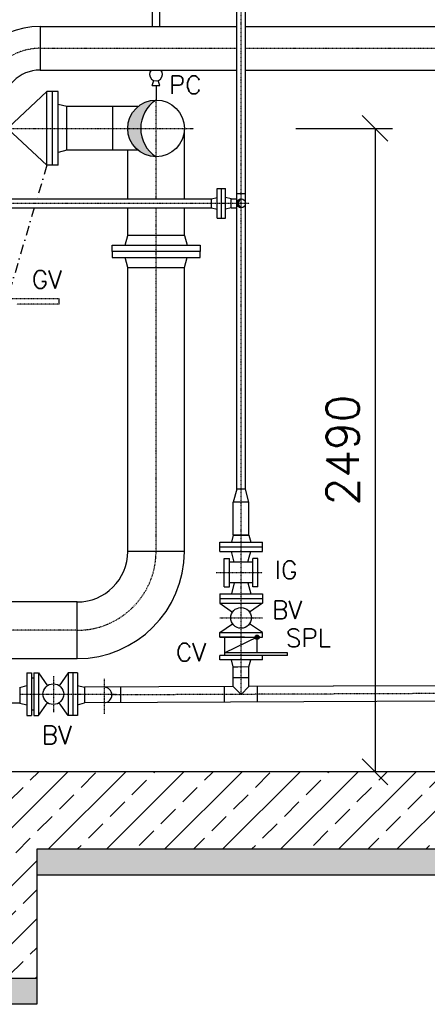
# Model space of a CAD drawing. Header units: millimetres. Extents: x -197187 to 231260338, y -45270 to 70505.
# Tile 29 of 85: x -31230 to -29654, y 8737 to 12548. Entities that reach past the tile are written whole.
import ezdxf

# ---------------------------------------------------------------- set-up
doc = ezdxf.new("R2010")
doc.units = ezdxf.units.MM
doc.header["$LTSCALE"] = 0.5
doc.linetypes.add('DASHDOT', pattern=[1, 0.5, -0.25, 0, -0.25])
for name, color, linetype in [('41', 7, 'Continuous'), ('42', 7, 'Continuous'), ('BEMAßUNG', 7, 'Continuous'), ('Beschriftung', 7, 'Continuous'), ('P-MU025ENTLÜ', 7, 'Continuous'), ('P-MU050ENTL', 7, 'Continuous'), ('P-MU150AUSL', 7, 'Continuous'), ('P-MU200AUSL', 7, 'Continuous'), ('P-MU200EINL', 7, 'Continuous'), ('P-MU300AUSL', 7, 'Continuous')]:
    doc.layers.add(name, color=color, linetype=linetype)
doc.styles.add('ROMANS', font='ROMANS', dxfattribs={"height": 0.2})

# ---------------------------------------------------------------- blocks, each defined once
blk = doc.blocks.new('_Oblique')
at = {"color": 0, "linetype": 'ByBlock', "lineweight": -2}
blk.add_line((-0.5, -0.5), (0.5, 0.5), dxfattribs=at)

msp = doc.modelspace()

# ---------------------------------------------------------------- hatches: boundary and pattern name
at = {"lineweight": 5}
h = msp.add_hatch(dxfattribs=at)
h.set_pattern_fill('ANSI33', color=256, scale=25)
h.set_pattern_definition([(45, (-6661.86, 11568.5), (-112.2532, 112.2532), []), (45, (-6549.61, 11568.5), (-112.2532, 112.2532), [79.375, -39.6875])])
h.paths.add_polyline_path([(-27429.005, 12756.898), (-27679.005, 12756.898), (-27679.005, 14316.398), (-27659.014, 14336.998), (-27619.032, 14338.197), (-27619.332, 14348.188), (-27489.278, 14352.09), (-27488.978, 14342.099), (-27448.996, 14343.298), (-27429.005, 14323.898)])
h.paths.add_polyline_path([(-27679.005, 11746.898), (-27429.005, 11746.898), (-27429.005, 9336.898), (-31164.005, 9336.898), (-31164.005, 8836.898), (-32164.005, 8836.898), (-32164.005, 9336.898), (-38179.005, 9336.898), (-38179.005, 14001.398), (-38159.014, 14021.998), (-38119.032, 14023.197), (-38119.332, 14033.188), (-37989.278, 14037.09), (-37988.978, 14027.099), (-37948.996, 14028.298), (-37929.005, 14008.898), (-37929.005, 9636.898), (-31944.005, 9636.898), (-31944.005, 9606.898), (-31914.005, 9606.898), (-31914.005, 9136.898), (-31414.005, 9136.898), (-31414.005, 9606.898), (-31384.005, 9606.898), (-31384.005, 9636.898), (-27679.005, 9636.898)])
h = msp.add_hatch(color=256)
h.dxf.hatch_style = 1
h.paths.add_polyline_path([(-30762.373, 12126.898), (-30812.555, 12126.898, 0.41421356), (-30703.005, 12017.348, -0.25354467)])
h.paths.add_polyline_path([(-30703.005, 12236.448, 0.41421356), (-30812.555, 12126.898), (-30762.373, 12126.898, -0.25354467)])
h = msp.add_hatch(color=256)
h.dxf.hatch_style = 1
h.paths.add_polyline_path([(-30384.579, 11836.898), (-30391.124, 11836.898, 0.41421356), (-30374.274, 11820.048, -0.28154073)])
h.paths.add_polyline_path([(-30374.274, 11853.748, 0.41421356), (-30391.124, 11836.898), (-30384.579, 11836.898, -0.28154073)])
at = {"layer": 'Beschriftung', "lineweight": 5}
h = msp.add_hatch(dxfattribs=at)
h.set_pattern_fill('BETON_UNBEWEHRT', color=256, scale=200, angle=90, pattern_type=2)
h.set_pattern_definition([(135, (-12036.86, 54498.937), (-35.35534, -35.35534), [25, -12.5])])
h.paths.add_polyline_path([(-31164.005, 9336.898), (-27279.005, 9336.898), (-27279.005, 9236.898), (-31164.005, 9236.898)])
h.paths.add_polyline_path([(-32164.005, 8836.898), (-31164.005, 8836.898), (-31164.005, 8736.898), (-32164.005, 8736.898)])
h.paths.add_polyline_path([(-38329.005, 9336.898), (-32164.005, 9336.898), (-32164.005, 9236.898), (-38329.005, 9236.898)])

# ---------------------------------------------------------------- linework, layer by layer
for p, q in [((-27679.005, 9636.898), (-31384.005, 9636.898)), ((-27279.005, 9336.898), (-31164.005, 9336.898)), ((-31164.005, 9336.898), (-31164.005, 8736.898)), ((-27279.005, 9236.898), (-31164.005, 9236.898)), ((-31164.005, 8836.898), (-32164.005, 8836.898)), ((-31164.005, 8736.898), (-32164.005, 8736.898))]:
    msp.add_line(p, q)
at = {"layer": '41', "linetype": 'Continuous', "ltscale": 10}
for p, q in [((-30391.302, 10730.476), (-30404.602, 10680.476)), ((-30357.602, 10730.476), (-30391.302, 10730.476)), ((-30344.302, 10680.476), (-30357.602, 10730.476))]:
    msp.add_line(p, q, dxfattribs=at)
at = {"layer": 'BEMAßUNG'}
for p, q in [((-30162.185, 12126.898), (-29788.568, 12126.898)), ((-29856.536, 12126.898), (-29856.536, 9636.898))]:
    msp.add_line(p, q, dxfattribs=at)
at = {"layer": 'P-MU025ENTLÜ', "linetype": 'DASHDOT', "ltscale": 10}
for p, q in [((-30374.274, 9936.348), (-30374.274, 12731.813)), ((-31295.855, 11836.898), (-30343.418, 11836.898)), ((-30470.132, 10407.476), (-30291.952, 10407.476)), ((-30456.952, 10232.476), (-30291.952, 10232.476))]:
    msp.add_line(p, q, dxfattribs=at)
at = {"layer": 'P-MU025ENTLÜ', "linetype": 'Continuous', "ltscale": 10}
for p, q in [((-30391.124, 10730.476), (-30391.124, 12639.048)), ((-30357.424, 10730.476), (-30357.424, 12639.048)), ((-30466.274, 11779.398), (-30466.274, 11894.398)), ((-30466.274, 11894.398), (-30434.274, 11894.398)), ((-30450.274, 11779.398), (-30450.274, 11894.398)), ((-30434.274, 11779.398), (-30434.274, 11894.398)), ((-31295.855, 11853.748), (-30489.217, 11853.748)), ((-30488.274, 11853.748), (-30466.274, 11859.643)), ((-30488.274, 11820.048), (-30488.274, 11853.748)), ((-30412.274, 11853.748), (-30434.274, 11859.643)), ((-30412.274, 11820.048), (-30412.274, 11853.748)), ((-30412.274, 11820.048), (-30412.274, 11853.748)), ((-30412.274, 11853.748), (-30391.124, 11853.748)), ((-30391.124, 11874.898), (-30357.424, 11874.898)), ((-31294.288, 11820.048), (-30489.217, 11820.048)), ((-30488.274, 11820.048), (-30466.274, 11814.153)), ((-30412.274, 11820.048), (-30434.274, 11814.153)), ((-30412.274, 11820.048), (-30391.124, 11820.048)), ((-30466.274, 11779.398), (-30434.274, 11779.398))]:
    msp.add_line(p, q, dxfattribs=at)
msp.add_circle((-30374.274, 11836.898), 16.85, dxfattribs=at)
msp.add_arc((-30365.65, 11836.898), 18.929, 117.103707, 242.896293, dxfattribs=at)
at = {"layer": 'P-MU050ENTL', "linetype": 'Continuous', "ltscale": 10}
for p, q in [((-30404.602, 10552.476), (-30404.602, 10680.476)), ((-30344.302, 10680.476), (-30404.602, 10680.476)), ((-30344.302, 10552.476), (-30344.302, 10680.476)), ((-30456.952, 10489.476), (-30456.952, 10525.476)), ((-30456.952, 10525.476), (-30291.952, 10525.476)), ((-30404.602, 10552.476), (-30411.836, 10525.476)), ((-30344.302, 10552.476), (-30404.602, 10552.476)), ((-30404.602, 10552.476), (-30344.302, 10552.476)), ((-30344.302, 10552.476), (-30337.067, 10525.476)), ((-30291.952, 10489.476), (-30291.952, 10525.476)), ((-30456.952, 10507.476), (-30291.952, 10507.476)), ((-30456.952, 10489.476), (-30291.952, 10489.476)), ((-30400.582, 10447.476), (-30411.836, 10489.476)), ((-30343.117, 10466.898), (-30337.067, 10489.476)), ((-30439.274, 10462.476), (-30419.274, 10462.476)), ((-30439.274, 10398.848), (-30439.274, 10462.476)), ((-30419.274, 10398.848), (-30419.274, 10462.476)), ((-30365.632, 10447.476), (-30419.274, 10447.476)), ((-30329.274, 10447.476), (-30365.632, 10447.476)), ((-30348.321, 10447.476), (-30343.117, 10466.898)), ((-30309.274, 10462.476), (-30329.274, 10462.476)), ((-30329.274, 10398.848), (-30329.274, 10462.476)), ((-30329.274, 10367.476), (-30329.274, 10447.476)), ((-30309.274, 10398.848), (-30309.274, 10462.476)), ((-30439.274, 10352.476), (-30439.274, 10398.848)), ((-30419.274, 10352.476), (-30419.274, 10398.848)), ((-30329.274, 10367.476), (-30419.274, 10367.476)), ((-30400.582, 10367.476), (-30411.836, 10325.476)), ((-30348.321, 10367.476), (-30337.067, 10325.476)), ((-30329.274, 10352.476), (-30329.274, 10398.848)), ((-30309.274, 10352.476), (-30309.274, 10398.848)), ((-30439.274, 10352.476), (-30419.274, 10352.476)), ((-30309.274, 10352.476), (-30329.274, 10352.476)), ((-31008.005, 10294.048), (-31709.005, 10294.048)), ((-30456.952, 10325.476), (-30291.952, 10325.476)), ((-30456.952, 10325.476), (-30456.952, 10289.476)), ((-30456.952, 10307.476), (-30291.952, 10307.476)), ((-30456.952, 10307.476), (-30291.952, 10307.476)), ((-30456.952, 10289.476), (-30291.952, 10289.476)), ((-30456.952, 10289.476), (-30407.361, 10255.213)), ((-30291.952, 10289.476), (-30341.542, 10255.213)), ((-30291.952, 10325.476), (-30291.952, 10289.476)), ((-30456.952, 10175.476), (-30407.361, 10209.739)), ((-30456.952, 10157.476), (-30456.952, 10175.476)), ((-30456.952, 10175.476), (-30291.952, 10175.476)), ((-30291.952, 10175.476), (-30341.542, 10209.739)), ((-30291.952, 10157.476), (-30291.952, 10175.476)), ((-30456.952, 10157.476), (-30291.952, 10157.476)), ((-30360.9, 10157.476), (-30456.952, 10157.476)), ((-30436.452, 10087.476), (-30436.452, 10157.476)), ((-30312.452, 10157.476), (-30436.452, 10097.476)), ((-30312.452, 10097.476), (-30312.452, 10157.476)), ((-30456.952, 10069.476), (-30456.952, 10087.476)), ((-30429.838, 10087.476), (-30456.952, 10087.476)), ((-30412.464, 10069.476), (-30456.952, 10069.476)), ((-30194.452, 10097.476), (-30436.452, 10097.476)), ((-30194.452, 10087.476), (-30429.838, 10087.476)), ((-30291.952, 10069.476), (-30412.464, 10069.476)), ((-30404.602, 10042.476), (-30411.836, 10069.476)), ((-30344.302, 10042.476), (-30337.067, 10069.476)), ((-30291.952, 10069.476), (-30291.952, 10087.476)), ((-30194.452, 10087.476), (-30194.452, 10097.476)), ((-30386.662, 10042.297), (-30404.602, 10042.221)), ((-30404.602, 10000.221), (-30404.602, 10042.221)), ((-30344.302, 10042.476), (-30386.232, 10042.299)), ((-30344.302, 10006.898), (-30344.302, 10042.476)), ((-31203.005, 10019.694), (-31203.005, 9854.694)), ((-31203.005, 10019.694), (-31185.005, 10019.694)), ((-31185.005, 10019.694), (-31185.005, 9854.694)), ((-31175.005, 9999.194), (-31185.005, 9999.194)), ((-31175.005, 10019.694), (-31175.005, 9854.694)), ((-31175.005, 10019.694), (-31157.005, 10019.694)), ((-31157.005, 10019.694), (-31157.005, 9854.694)), ((-31157.005, 10019.694), (-31122.743, 9970.103)), ((-31043.005, 10019.694), (-31077.268, 9970.103)), ((-31007.005, 10019.694), (-31043.005, 10019.694)), ((-31043.005, 10019.694), (-31043.005, 9854.694)), ((-31025.005, 10019.694), (-31025.005, 9854.694)), ((-31007.005, 10019.694), (-31007.005, 9854.694)), ((-30344.124, 10000.476), (-30404.424, 10000.221)), ((-30404.424, 9966.371), (-30404.424, 10000.221)), ((-30344.302, 10000.476), (-30344.302, 10006.898)), ((-30344.124, 9966.626), (-30344.124, 10000.476)), ((-31230.005, 9962.886), (-31203.005, 9970.121)), ((-31230.005, 9962.886), (-31230.005, 9902.585)), ((-31007.005, 9971.177), (-30980.005, 9963.943)), ((-30405.367, 9966.371), (-30980.005, 9963.943)), ((-30980.005, 9963.943), (-30980.005, 9903.642)), ((-30840.005, 9964.534), (-30840.005, 9904.234)), ((-30438.274, 9905.932), (-30438.274, 9966.232)), ((-30404.424, 9966.371), (-30374.274, 9936.348)), ((-30374.274, 9936.348), (-30344.124, 9966.626)), ((-30017.369, 9968.007), (-30344.124, 9966.626)), ((-30310.274, 9906.472), (-30310.274, 9966.769)), ((-28335.883, 9975.117), (-30018.312, 9968.007)), ((-28352.058, 9914.748), (-30980.005, 9903.642)), ((-31230.005, 9902.585), (-31738.712, 9900.436)), ((-31230.005, 9902.585), (-31203.005, 9895.351)), ((-31175.005, 9875.194), (-31185.005, 9875.194)), ((-31157.005, 9854.694), (-31122.743, 9904.284)), ((-31043.005, 9854.694), (-31077.268, 9904.284)), ((-31007.005, 9896.407), (-30980.005, 9903.642)), ((-31203.005, 9854.694), (-31185.005, 9854.694)), ((-31175.005, 9854.694), (-31157.005, 9854.694)), ((-31007.005, 9854.694), (-31043.005, 9854.694))]:
    msp.add_line(p, q, dxfattribs=at)
at = {"layer": 'P-MU050ENTL', "linetype": 'DASHDOT', "ltscale": 10}
for p, q in [((-31100.005, 10007.194), (-31100.005, 9867.194)), ((-30904.005, 9996.268), (-30904.005, 9861.617)), ((-31230.293, 9936.907), (-30856.796, 9936.907)), ((-28343.97, 9944.933), (-30873.855, 9934.241))]:
    msp.add_line(p, q, dxfattribs=at)
at = {"layer": 'P-MU050ENTL', "linetype": 'Continuous', "ltscale": 10}
for centre, radius in [((-30374.452, 10232.476), 40), ((-30312.452, 10157.476), 8.615), ((-30312.452, 10157.476), 5.743), ((-30312.452, 10157.476), 2.872), ((-31100.005, 9937.194), 40)]:
    msp.add_circle(centre, radius, dxfattribs=at)
msp.add_arc((-30904.005, 9934.113), 30.15, 270.000064, 89.999936, dxfattribs=at)
at = {"layer": 'P-MU150AUSL', "linetype": 'Continuous', "ltscale": 10}
for p, q in [((-31151.005, 12521.048), (-31151.005, 12352.748)), ((-31151.005, 12521.048), (-30392.067, 12521.048)), ((-30358.367, 12521.048), (-29608.005, 12521.048)), ((-31151.005, 12352.748), (-30392.067, 12352.748)), ((-30358.367, 12352.748), (-29608.005, 12352.748)), ((-30718.005, 12293.145), (-30711.326, 12312.071)), ((-30688.005, 12293.145), (-30694.685, 12312.071)), ((-30718.005, 12293.145), (-30688.005, 12293.145)), ((-31125.005, 12269.398), (-31295.855, 12110.273)), ((-31125.005, 11984.398), (-31125.005, 12269.398)), ((-31081.005, 12269.398), (-31125.005, 12269.398)), ((-31103.005, 11984.398), (-31103.005, 12269.398)), ((-31081.005, 11984.398), (-31081.005, 12269.398)), ((-31048.005, 12211.048), (-31081.005, 12219.89)), ((-31048.005, 12042.748), (-31048.005, 12211.048)), ((-30773.148, 12211.048), (-31048.005, 12211.048)), ((-30871.005, 12211.048), (-30871.005, 12042.748)), ((-31125.005, 11984.398), (-31295.855, 12143.523)), ((-30593.455, 11853.748), (-30593.455, 12126.898)), ((-31048.005, 12042.748), (-31081.005, 12033.906)), ((-30773.148, 12042.748), (-31048.005, 12042.748)), ((-30812.555, 11853.748), (-30812.555, 12042.748)), ((-31081.005, 11984.398), (-31125.005, 11984.398)), ((-30812.555, 11712.348), (-30812.555, 11820.048)), ((-30593.455, 11712.348), (-30593.455, 11820.048)), ((-30593.455, 11712.898), (-30812.555, 11712.898)), ((-31078.005, 11446.898), (-31078.005, 11466.898))]:
    msp.add_line(p, q, dxfattribs=at)
at = {"layer": 'P-MU150AUSL', "linetype": 'DASHDOT', "ltscale": 10}
for p, q in [((-31151.005, 12436.898), (-30392.067, 12436.898)), ((-30358.367, 12436.898), (-29601.143, 12436.898)), ((-31078.005, 11466.898), (-31259.858, 11466.898)), ((-31078.005, 11446.898), (-31241.231, 11446.898))]:
    msp.add_line(p, q, dxfattribs=at)
at = {"layer": 'P-MU150AUSL', "linetype": 'Continuous', "ltscale": 10}
msp.add_lwpolyline([(-30688.005, 12521.048), (-30688.005, 12618.145), (-30718.005, 12618.145), (-30718.005, 12521.048)], dxfattribs=at)
msp.add_lwpolyline([(-30873.005, 11674.898), (-30533.005, 11674.898), (-30533.005, 11650.898), (-30873.005, 11650.898)], close=True, dxfattribs=at)
msp.add_circle((-30703.005, 12126.898), 109.55, dxfattribs=at)
for centre, radius, start, end in [((-31151.005, 12207.898), 313.15, 90, 180), ((-31151.005, 12207.898), 144.85, 90, 180), ((-30703.005, 12335.645), 25, 136.835384, 43.164616), ((-30631.615, 12126.898), 130.759, 123.091076, 236.908924)]:
    msp.add_arc(centre, radius, start, end, dxfattribs=at)
at = {"layer": 'P-MU150AUSL', "linetype": 'DASHDOT', "ltscale": 10}
msp.add_arc((-31151.005, 12207.898), 229, 90, 180, dxfattribs=at)
at = {"layer": 'P-MU200AUSL', "linetype": 'Continuous', "ltscale": 10}
msp.add_line((-30593.455, 10489.498), (-30812.555, 10489.498), dxfattribs=at)
at = {"layer": 'P-MU200AUSL', "linetype": 'DASHDOT', "ltscale": 10}
msp.add_line((-31008.005, 10184.498), (-31715.525, 10184.498), dxfattribs=at)
at = {"layer": 'P-MU200AUSL', "linetype": 'Continuous', "ltscale": 10}
for radius in [195.45, 414.55]:
    msp.add_arc((-31008.005, 10489.498), radius, 270, 0, dxfattribs=at)
at = {"layer": 'P-MU200EINL', "linetype": 'DASHDOT', "ltscale": 150}
for p, q in [((-31125.005, 11984.398), (-31163.632, 11853.748)), ((-31173.596, 11820.048), (-31273.633, 11481.687))]:
    msp.add_line(p, q, dxfattribs=at)
at = {"layer": 'P-MU200EINL', "linetype": 'Continuous', "ltscale": 10}
for p, q in [((-30822.737, 11674.898), (-30812.555, 11712.898)), ((-30593.455, 11712.898), (-30583.273, 11674.898)), ((-30812.555, 11588.898), (-30822.737, 11626.898)), ((-30593.455, 11588.898), (-30583.273, 11626.898)), ((-30812.555, 10489.498), (-30812.555, 11588.898)), ((-30812.555, 11588.898), (-30593.455, 11588.898)), ((-30593.455, 10489.498), (-30593.455, 11588.898)), ((-31008.005, 10074.948), (-31008.005, 10294.048)), ((-31275.855, 10074.948), (-31008.005, 10074.948))]:
    msp.add_line(p, q, dxfattribs=at)
msp.add_lwpolyline([(-30873.005, 11626.898), (-30533.005, 11626.898), (-30533.005, 11650.898), (-30873.005, 11650.898)], close=True, dxfattribs=at)
at = {"layer": 'P-MU200EINL', "linetype": 'DASHDOT', "ltscale": 10}
msp.add_arc((-31008.005, 10489.498), 305, 270, 0, dxfattribs=at)
at = {"layer": 'P-MU300AUSL', "linetype": 'Continuous', "ltscale": 10}
msp.add_line((-30703.005, 12293.145), (-30703.005, 12236.448), dxfattribs=at)
at = {"layer": 'P-MU300AUSL', "linetype": 'DASHDOT', "ltscale": 10}
for p, q in [((-30703.005, 11853.748), (-30703.005, 12236.448)), ((-31295.855, 12126.898), (-30557.613, 12126.898)), ((-30703.005, 10489.498), (-30703.005, 11820.048))]:
    msp.add_line(p, q, dxfattribs=at)

# ---------------------------------------------------------------- block references
at = {"layer": 'BEMAßUNG', "xscale": 100, "yscale": 100, "zscale": 100}
for p, rotation in [((-29856.536, 12126.898), 90), ((-29856.536, 9636.898), 270)]:
    msp.add_blockref('_Oblique', p, dxfattribs=dict(at, rotation=rotation))

# ---------------------------------------------------------------- texts
at = {"layer": '42', "linetype": 'Continuous', "ltscale": 10, "style": 'ROMANS'}
for s, p in [('SPL', (-30200.673, 10120.146)), ('CV', (-30626.177, 10064.647))]:
    msp.add_text(s, height=70, dxfattribs=at).set_placement(p)
at = {"layer": 'BEMAßUNG', "linetype": 'Continuous', "ltscale": 10, "insert": (-29981.341, 10881.898), "char_height": 125, "attachment_point": 5, "rotation": 90, "style": 'ROMANS'}
msp.add_mtext('\\A1;2490', dxfattribs=at)
at = {"layer": 'P-MU050ENTL', "linetype": 'Continuous', "ltscale": 10, "style": 'ROMANS'}
msp.add_text('IG', height=70, dxfattribs=at).set_placement((-30243.699, 10383.169))
for p in [(-30254.633, 10228.343), (-31144.689, 9744.285)]:
    msp.add_text('BV', height=70, rotation=360, dxfattribs=at).set_placement(p)
at = {"layer": 'P-MU150AUSL', "linetype": 'Continuous', "ltscale": 10, "style": 'ROMANS'}
msp.add_text('GV', height=70, dxfattribs=at).set_placement((-31183.327, 11507.184))
at = {"layer": 'P-MU300AUSL', "linetype": 'Continuous', "ltscale": 10, "style": 'ROMANS'}
msp.add_text('PC', height=70, dxfattribs=at).set_placement((-30652.818, 12260.331))

doc.saveas('drawing.dxf')
